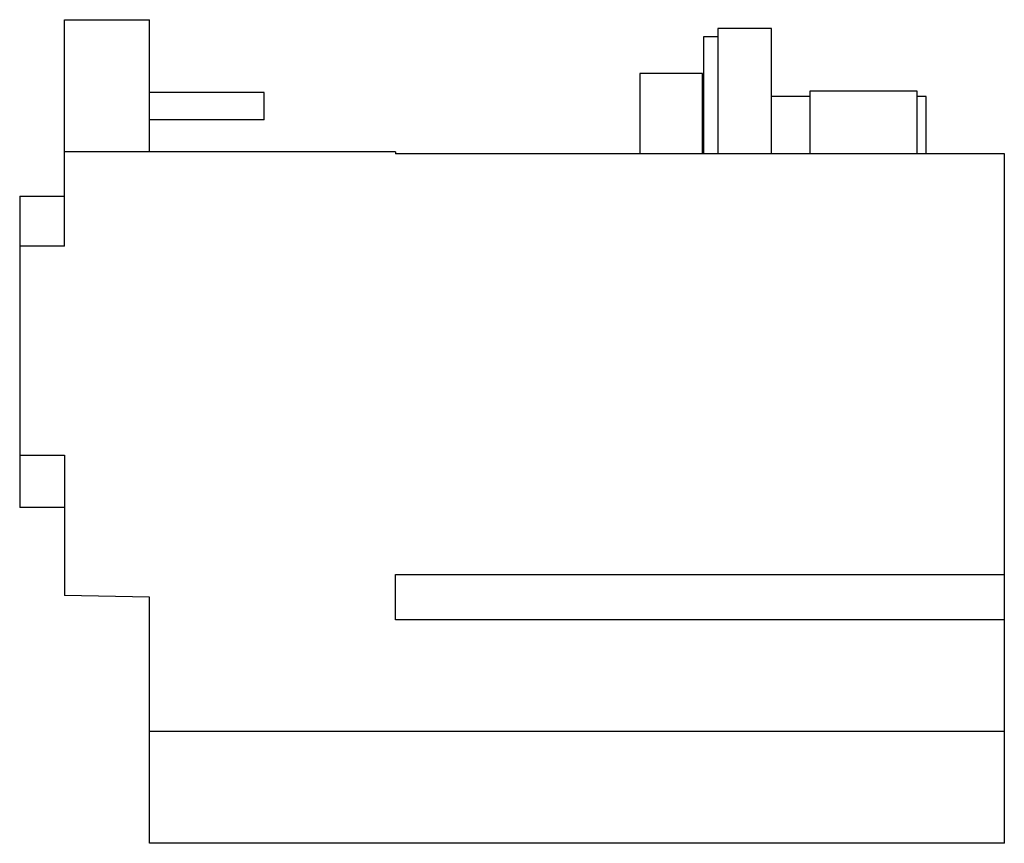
# Model space of a CAD drawing. Header units: millimetres. Extents: x 16 to 126, y 52 to 144.
import ezdxf

# ---------------------------------------------------------------- set-up
doc = ezdxf.new("R2010")
doc.units = ezdxf.units.MM
doc.header["$LTSCALE"] = 12.818802
doc.layers.get('0').update_dxf_attribs({"linetype": 'CONTINUOUS'})

msp = doc.modelspace()

# ---------------------------------------------------------------- linework, layer by layer
at = {"color": 7}
for p, q in [((20.73, 119.04), (20.73, 144.33)), ((20.73, 144.33), (30.23, 144.33)), ((30.23, 129.58), (30.23, 144.33)), ((93.73, 143.33), (93.73, 129.33)), ((99.73, 143.33), (93.73, 143.33)), ((99.73, 129.33), (99.73, 143.33)), ((92.13, 142.43), (92.13, 129.33)), ((93.73, 142.43), (92.13, 142.43)), ((85, 138.33), (85, 129.33)), ((92, 138.33), (85, 138.33)), ((92, 129.33), (92, 138.33)), ((43.03, 136.2), (30.23, 136.2)), ((43.03, 133.15), (43.03, 136.2)), ((92.13, 135.73), (92, 135.73)), ((104, 135.73), (99.73, 135.73)), ((104, 136.33), (104, 129.33)), ((116, 136.33), (104, 136.33)), ((116, 129.33), (116, 136.33)), ((117, 135.73), (116, 135.73)), ((117, 129.33), (117, 135.73)), ((43.03, 133.15), (30.23, 133.15)), ((57.73, 129.58), (20.73, 129.58)), ((57.73, 129.58), (57.73, 129.33)), ((125.73, 129.33), (57.73, 129.33)), ((125.73, 52.33), (125.73, 129.33)), ((15.73, 124.63), (15.73, 89.82)), ((15.73, 124.63), (20.73, 124.63)), ((20.73, 119.04), (15.73, 119.04)), ((15.73, 95.67), (20.73, 95.67)), ((20.73, 95.67), (20.73, 79.99)), ((20.73, 89.82), (15.73, 89.82)), ((57.73, 82.37), (125.73, 82.37)), ((57.73, 77.28), (57.73, 82.37)), ((30.23, 79.83), (20.73, 79.99)), ((30.23, 52.33), (30.23, 79.83)), ((125.73, 77.28), (57.73, 77.28)), ((125.73, 64.83), (30.23, 64.83)), ((125.73, 52.33), (30.23, 52.33))]:
    msp.add_line(p, q, dxfattribs=at)

doc.saveas('drawing.dxf')
